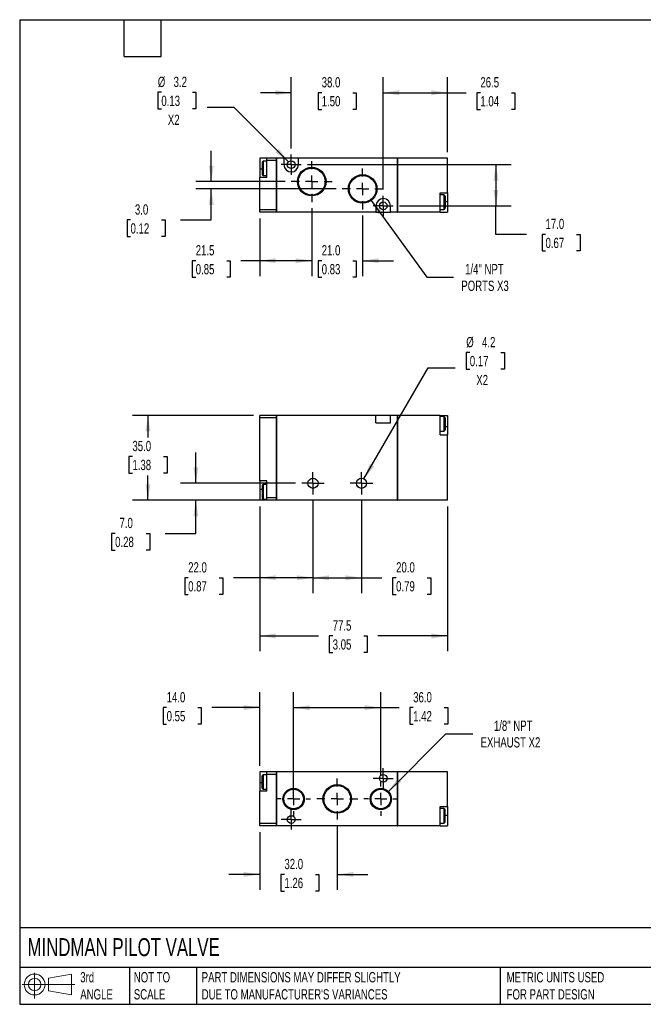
# Model space of a CAD drawing. Header units: millimetres. Extents: x 13 to 546, y 13 to 419.
# Tile 1 of 2: x 13 to 270, y 13 to 419. Entities that reach past the tile are written whole.
import ezdxf

# ---------------------------------------------------------------- set-up
doc = ezdxf.new("R2010")
doc.units = ezdxf.units.MM
doc.header["$LTSCALE"] = 2
doc.linetypes.add('SLD-Center', pattern=[19.05, 15.24, -1.27, 1.27, -1.27])
doc.linetypes.add('SLD-Solid', pattern=[0])
doc.layers.add('CENTER', color=40, linetype='SLD-Center')
doc.layers.add('SLD-DEFPOINTS', color=7, linetype='Continuous')
doc.layers.add('DIMENSIONS', color=140, linetype='SLD-Solid', lineweight=25)
doc.layers.add('TEXT', color=140, linetype='SLD-Solid', lineweight=25)
doc.styles.add('SLDTEXTSTYLE0', font='TXT', dxfattribs={"width": 0.7})
doc.dimstyles.new('SLDDIMSTYLE0', dxfattribs={"dimtxt": 4.316016, "dimasz": 6.604, "dimexe": 0, "dimexo": 0.0625, "dimgap": 1.079004, "dimtad": 0, "dimtih": 1, "dimtoh": 1, "dimdec": 1, "dimrnd": 1e-09, "dimzin": 4, "dimdsep": 46, "dimtxsty": 'SLDTEXTSTYLE0', "dimsah": 1, "dimcen": 0.09, "dimadec": 0, "dimazin": 1, "dimtfac": 1, "dimtdec": 1, "dimtmove": 0, "dimatfit": 0, "dimfxl": 0, "dimfrac": 2, "dimtolj": 1, "dimtzin": 12, "dimarcsym": 0})
doc.dimstyles.new('SLDDIMSTYLE1', dxfattribs={"dimtxt": 4.316016, "dimasz": 6.604, "dimexe": 0, "dimexo": 0.0625, "dimgap": 1.079004, "dimtad": 0, "dimtih": 1, "dimtoh": 1, "dimdec": 1, "dimrnd": 1e-09, "dimzin": 4, "dimdsep": 46, "dimtxsty": 'SLDTEXTSTYLE0', "dimsah": 1, "dimcen": 0.09, "dimadec": 0, "dimazin": 1, "dimtfac": 1, "dimtdec": 1, "dimtofl": 0, "dimtmove": 0, "dimatfit": 3, "dimfxl": 0, "dimfrac": 2, "dimtolj": 1, "dimtzin": 12, "dimarcsym": 0})
doc.dimstyles.new('SLDDIMSTYLE2', dxfattribs={"dimtxt": 4.316016, "dimasz": 6.604, "dimexe": 0, "dimexo": 0.0625, "dimgap": 1.079004, "dimtad": 0, "dimtih": 1, "dimtoh": 1, "dimdec": 1, "dimrnd": 1e-09, "dimzin": 12, "dimdsep": 46, "dimtxsty": 'SLDTEXTSTYLE0', "dimsah": 1, "dimcen": 0, "dimadec": 0, "dimazin": 3, "dimtfac": 1, "dimtdec": 1, "dimtofl": 0, "dimtmove": 0, "dimatfit": 3, "dimfxl": 0, "dimfrac": 2, "dimtolj": 1, "dimtzin": 12, "dimarcsym": 0})
doc.dimstyles.new('SLDDIMSTYLE3', dxfattribs={"dimtxt": 4.316016, "dimasz": 6.604, "dimexe": 0, "dimexo": 0.0625, "dimgap": 1.079004, "dimtad": 0, "dimtih": 1, "dimtoh": 1, "dimdec": 1, "dimrnd": 1e-09, "dimzin": 12, "dimdsep": 46, "dimtxsty": 'SLDTEXTSTYLE0', "dimsah": 1, "dimcen": 0.09, "dimadec": 0, "dimazin": 3, "dimtfac": 1, "dimtdec": 1, "dimtofl": 0, "dimtmove": 0, "dimatfit": 3, "dimfxl": 0, "dimfrac": 2, "dimtolj": 1, "dimtzin": 12, "dimarcsym": 0})
doc.dimstyles.new('SLDDIMSTYLE4', dxfattribs={"dimtxt": 4.316016, "dimasz": 6.604, "dimexe": 0, "dimexo": 0.0625, "dimgap": 1.079004, "dimtad": 0, "dimtih": 1, "dimtoh": 1, "dimdec": 1, "dimrnd": 1e-09, "dimzin": 12, "dimdsep": 46, "dimtxsty": 'SLDTEXTSTYLE0', "dimsah": 1, "dimcen": 0, "dimadec": 0, "dimazin": 3, "dimtfac": 1, "dimtdec": 1, "dimtofl": 0, "dimtmove": 0, "dimatfit": 3, "dimfxl": 0, "dimfrac": 2, "dimtolj": 1, "dimtzin": 12, "dimarcsym": 0})

# ---------------------------------------------------------------- blocks, each defined once
blk = doc.blocks.new('Block11')
at = {"color": 7, "linetype": 'SLD-Solid', "lineweight": 18}
for p, q in [((5.18, 10.62), (5.18, 0)), ((10.96, 8.33), (20.35, 10.06)), ((10.96, 3.19), (10.96, 8.33)), ((20.35, 10.06), (20.35, 1.46)), ((0, 5.76), (21.75, 5.76)), ((10.96, 3.19), (20.35, 1.46))]:
    blk.add_line(p, q, dxfattribs=at)
for radius in [4.3, 2.57]:
    blk.add_circle((5.18, 5.76), radius, dxfattribs=at)
blk = doc.blocks.new('Block12')
at = {"layer": 'SLD-DEFPOINTS'}
blk.add_blockref('Block11', (0, 0), dxfattribs=at)
blk = doc.blocks.new('_D')
at = {"layer": 'DIMENSIONS'}
for p, q in [((85.41, 227.75), (85.41, 240.45)), ((126.59, 227.75), (79.06, 227.75)), ((112.23, 220.75), (79.06, 220.75)), ((85.41, 207.07), (85.41, 220.75)), ((52.1, 207.07), (50.65, 207.07)), ((50.65, 207.07), (50.65, 200.21)), ((64.93, 207.07), (66.38, 207.07)), ((66.38, 207.07), (66.38, 200.21)), ((72.71, 207.07), (85.41, 207.07)), ((50.65, 200.21), (52.1, 200.21)), ((66.38, 200.21), (64.93, 200.21))]:
    blk.add_line(p, q, dxfattribs=at)
for points in [[(85.41, 227.75), (86.43, 234.35), (84.39, 234.35)], [(85.41, 220.75), (84.39, 214.15), (86.43, 214.15)]]:
    blk.add_solid(points, dxfattribs=at)
at = {"layer": 'DIMENSIONS', "char_height": 4.233, "attachment_point": 1, "style": 'SLDTEXTSTYLE0'}
for s, insert in [('7.0', (53.9, 213.5)), ('0.28', (52.1, 205.67))]:
    blk.add_mtext(s, dxfattribs=dict(at, insert=insert))
blk = doc.blocks.new('_D_1')
at = {"layer": 'DIMENSIONS'}
for p, q in [((109.23, 255.75), (59.3, 255.75)), ((65.65, 255.75), (65.65, 246.66)), ((59.24, 238.83), (57.79, 238.83)), ((57.79, 238.83), (57.79, 231.97)), ((72.06, 238.83), (73.51, 238.83)), ((73.51, 238.83), (73.51, 231.97)), ((57.79, 231.97), (59.24, 231.97)), ((73.51, 231.97), (72.06, 231.97)), ((65.65, 220.75), (65.65, 231.01)), ((112.23, 220.75), (59.3, 220.75))]:
    blk.add_line(p, q, dxfattribs=at)
for points in [[(65.65, 255.75), (64.63, 249.15), (66.67, 249.15)], [(65.65, 220.75), (66.67, 227.35), (64.63, 227.35)]]:
    blk.add_solid(points, dxfattribs=at)
at = {"layer": 'DIMENSIONS', "char_height": 4.233, "attachment_point": 1, "style": 'SLDTEXTSTYLE0'}
for s, insert in [('35.0', (59.24, 245.26)), ('1.38', (59.24, 237.43))]:
    blk.add_mtext(s, dxfattribs=dict(at, insert=insert))
blk = doc.blocks.new('_D_2')
at = {"layer": 'DIMENSIONS'}
for p, q in [((133.77, 220.57), (133.77, 182.4)), ((111.77, 218.21), (111.77, 182.4)), ((82.25, 188.75), (80.81, 188.75)), ((80.81, 188.75), (80.81, 181.89)), ((95.08, 188.75), (96.53, 188.75)), ((96.53, 188.75), (96.53, 181.89)), ((111.77, 188.75), (100.93, 188.75)), ((133.77, 188.75), (111.77, 188.75)), ((80.81, 181.89), (82.25, 181.89)), ((96.53, 181.89), (95.08, 181.89))]:
    blk.add_line(p, q, dxfattribs=at)
for points in [[(111.77, 188.75), (118.38, 187.73), (118.38, 189.77)], [(133.77, 188.75), (127.17, 189.77), (127.17, 187.73)]]:
    blk.add_solid(points, dxfattribs=at)
at = {"layer": 'DIMENSIONS', "char_height": 4.233, "attachment_point": 1, "style": 'SLDTEXTSTYLE0'}
for s, insert in [('22.0', (82.25, 195.17)), ('0.87', (82.25, 187.35))]:
    blk.add_mtext(s, dxfattribs=dict(at, insert=insert))
blk = doc.blocks.new('_D_3')
at = {"layer": 'DIMENSIONS'}
for p, q in [((133.77, 220.57), (133.77, 182.4)), ((153.77, 220.57), (153.77, 182.4)), ((133.77, 188.75), (153.77, 188.75)), ((153.77, 188.75), (162.23, 188.75)), ((168.08, 188.75), (166.63, 188.75)), ((166.63, 188.75), (166.63, 181.89)), ((180.91, 188.75), (182.36, 188.75)), ((182.36, 188.75), (182.36, 181.89)), ((166.63, 181.89), (168.08, 181.89)), ((182.36, 181.89), (180.91, 181.89))]:
    blk.add_line(p, q, dxfattribs=at)
for points in [[(133.77, 188.75), (140.38, 187.73), (140.38, 189.77)], [(153.77, 188.75), (147.17, 189.77), (147.17, 187.73)]]:
    blk.add_solid(points, dxfattribs=at)
at = {"layer": 'DIMENSIONS', "char_height": 4.233, "attachment_point": 1, "style": 'SLDTEXTSTYLE0'}
for s, insert in [('20.0', (168.08, 195.17)), ('0.79', (168.08, 187.35))]:
    blk.add_mtext(s, dxfattribs=dict(at, insert=insert))
blk = doc.blocks.new('_D_4')
at = {"layer": 'DIMENSIONS'}
for p, q in [((198.5, 281.72), (197.05, 281.72)), ((197.05, 281.72), (197.05, 274.86)), ((211.32, 281.72), (212.77, 281.72)), ((212.77, 281.72), (212.77, 274.86)), ((154.82, 229.57), (181.31, 275.45)), ((181.31, 275.45), (192.42, 275.45)), ((197.05, 274.86), (198.5, 274.86)), ((212.77, 274.86), (211.32, 274.86))]:
    blk.add_line(p, q, dxfattribs=at)
blk.add_solid([(154.82, 229.57), (159, 234.78), (157.24, 235.8)], dxfattribs=at)
at = {"layer": 'DIMENSIONS', "char_height": 4.233, "attachment_point": 1, "style": 'SLDTEXTSTYLE0'}
for s, insert in [('%%c', (197.03, 288.14)), ('4.2', (203.55, 288.14)), ('0.17', (198.5, 280.31)), ('X2', (201.18, 272.49))]:
    blk.add_mtext(s, dxfattribs=dict(at, insert=insert))
blk = doc.blocks.new('_D_5')
at = {"layer": 'DIMENSIONS'}
for p, q in [((111.77, 218.21), (111.77, 158.4)), ((189.27, 218.21), (189.27, 158.4)), ((111.77, 164.75), (136.05, 164.75)), ((141.9, 164.75), (140.45, 164.75)), ((140.45, 164.75), (140.45, 157.89)), ((154.73, 164.75), (156.18, 164.75)), ((156.18, 164.75), (156.18, 157.89)), ((189.27, 164.75), (160.58, 164.75)), ((140.45, 157.89), (141.9, 157.89)), ((156.18, 157.89), (154.73, 157.89))]:
    blk.add_line(p, q, dxfattribs=at)
for points in [[(111.77, 164.75), (118.38, 163.73), (118.38, 165.77)], [(189.27, 164.75), (182.67, 165.77), (182.67, 163.73)]]:
    blk.add_solid(points, dxfattribs=at)
at = {"layer": 'DIMENSIONS', "char_height": 4.233, "attachment_point": 1, "style": 'SLDTEXTSTYLE0'}
for s, insert in [('77.5', (141.9, 171.17)), ('3.05', (141.9, 163.35))]:
    blk.add_mtext(s, dxfattribs=dict(at, insert=insert))
blk = doc.blocks.new('SW_CENTERMARKSYMBOL_0')
at = {"layer": 'CENTER', "color": 0}
for p, q in [((0, 2.54), (0, 4.64)), ((-2.54, 0), (-4.64, 0)), ((0, 0), (-2.54, 0)), ((0, 0), (0, 2.54)), ((0, 0), (0, -2.54)), ((0, 0), (2.54, 0)), ((2.54, 0), (4.64, 0)), ((0, -2.54), (0, -4.64))]:
    blk.add_line(p, q, dxfattribs=at)
blk = doc.blocks.new('SW_CENTERMARKSYMBOL_1')
at = {"layer": 'CENTER', "color": 0}
for p, q in [((0, 2.54), (0, 4.64)), ((-2.54, 0), (-4.64, 0)), ((0, 0), (-2.54, 0)), ((0, 0), (0, 2.54)), ((0, 0), (0, -2.54)), ((0, 0), (2.54, 0)), ((2.54, 0), (4.64, 0)), ((0, -2.54), (0, -4.64))]:
    blk.add_line(p, q, dxfattribs=at)
blk = doc.blocks.new('_D_9')
at = {"layer": 'DIMENSIONS'}
for p, q in [((157.74, 344.48), (180.71, 312.79)), ((180.71, 312.79), (191.82, 312.79))]:
    blk.add_line(p, q, dxfattribs=at)
blk.add_solid([(157.74, 344.48), (160.79, 338.54), (162.44, 339.73)], dxfattribs=at)
at = {"layer": 'DIMENSIONS', "char_height": 4.233, "attachment_point": 1, "style": 'SLDTEXTSTYLE0'}
for s, insert in [('1/4" NPT', (196.56, 318.25)), ('PORTS X3', (195, 311.39))]:
    blk.add_mtext(s, dxfattribs=dict(at, insert=insert))
blk = doc.blocks.new('_D_10')
at = {"layer": 'DIMENSIONS'}
for p, q in [((91.77, 352.27), (91.77, 364.97)), ((122.28, 352.27), (85.42, 352.27)), ((143.28, 349.27), (85.42, 349.27)), ((91.77, 336.47), (91.77, 349.27)), ((58.46, 336.47), (57.01, 336.47)), ((57.01, 336.47), (57.01, 329.61)), ((71.29, 336.47), (72.74, 336.47)), ((72.74, 336.47), (72.74, 329.61)), ((79.07, 336.47), (91.77, 336.47)), ((57.01, 329.61), (58.46, 329.61)), ((72.74, 329.61), (71.29, 329.61))]:
    blk.add_line(p, q, dxfattribs=at)
for points in [[(91.77, 352.27), (92.79, 358.87), (90.76, 358.87)], [(91.77, 349.27), (90.76, 342.67), (92.79, 342.67)]]:
    blk.add_solid(points, dxfattribs=at)
at = {"layer": 'DIMENSIONS', "char_height": 4.233, "attachment_point": 1, "style": 'SLDTEXTSTYLE0'}
for s, insert in [('3.0', (60.26, 342.89)), ('0.12', (58.46, 335.07))]:
    blk.add_mtext(s, dxfattribs=dict(at, insert=insert))
blk = doc.blocks.new('_D_11')
at = {"layer": 'DIMENSIONS'}
for p, q in [((131.45, 359.27), (215.62, 359.27)), ((209.27, 359.27), (209.27, 342.27)), ((169.45, 342.27), (215.62, 342.27)), ((209.27, 330.5), (209.27, 342.27)), ((221.97, 330.5), (209.27, 330.5)), ((229.76, 330.5), (228.31, 330.5)), ((228.31, 330.5), (228.31, 323.64)), ((242.58, 330.5), (244.03, 330.5)), ((244.03, 330.5), (244.03, 323.64)), ((228.31, 323.64), (229.76, 323.64)), ((244.03, 323.64), (242.58, 323.64))]:
    blk.add_line(p, q, dxfattribs=at)
for points in [[(209.27, 359.27), (208.26, 352.67), (210.29, 352.67)], [(209.27, 342.27), (210.29, 348.87), (208.26, 348.87)]]:
    blk.add_solid(points, dxfattribs=at)
at = {"layer": 'DIMENSIONS', "char_height": 4.233, "attachment_point": 1, "style": 'SLDTEXTSTYLE0'}
for s, insert in [('17.0', (229.76, 336.92)), ('0.67', (229.76, 329.09))]:
    blk.add_mtext(s, dxfattribs=dict(at, insert=insert))
blk = doc.blocks.new('_D_12')
at = {"layer": 'DIMENSIONS'}
for p, q in [((124.77, 365.95), (124.77, 395.31)), ((162.77, 348.95), (162.77, 395.31)), ((124.77, 388.96), (112.07, 388.96)), ((137.36, 388.96), (135.91, 388.96)), ((135.91, 388.96), (135.91, 382.1)), ((150.18, 388.96), (151.63, 388.96)), ((151.63, 388.96), (151.63, 382.1)), ((162.77, 388.96), (175.47, 388.96)), ((135.91, 382.1), (137.36, 382.1)), ((151.63, 382.1), (150.18, 382.1))]:
    blk.add_line(p, q, dxfattribs=at)
for points in [[(124.77, 388.96), (118.17, 389.98), (118.17, 387.94)], [(162.77, 388.96), (169.38, 387.94), (169.38, 389.98)]]:
    blk.add_solid(points, dxfattribs=at)
at = {"layer": 'DIMENSIONS', "char_height": 4.233, "attachment_point": 1, "style": 'SLDTEXTSTYLE0'}
for s, insert in [('38.0', (137.36, 395.38)), ('1.50', (137.36, 387.56))]:
    blk.add_mtext(s, dxfattribs=dict(at, insert=insert))
blk = doc.blocks.new('_D_13')
at = {"layer": 'DIMENSIONS'}
for p, q in [((162.77, 348.95), (162.77, 395.31)), ((189.27, 364.46), (189.27, 395.31)), ((162.77, 388.96), (189.27, 388.96)), ((189.27, 388.96), (197.01, 388.96)), ((202.86, 388.96), (201.41, 388.96)), ((201.41, 388.96), (201.41, 382.1)), ((215.68, 388.96), (217.13, 388.96)), ((217.13, 388.96), (217.13, 382.1)), ((201.41, 382.1), (202.86, 382.1)), ((217.13, 382.1), (215.68, 382.1))]:
    blk.add_line(p, q, dxfattribs=at)
for points in [[(162.77, 388.96), (169.38, 387.94), (169.38, 389.98)], [(189.27, 388.96), (182.67, 389.98), (182.67, 387.94)]]:
    blk.add_solid(points, dxfattribs=at)
at = {"layer": 'DIMENSIONS', "char_height": 4.233, "attachment_point": 1, "style": 'SLDTEXTSTYLE0'}
for s, insert in [('26.5', (202.86, 395.38)), ('1.04', (202.86, 387.56))]:
    blk.add_mtext(s, dxfattribs=dict(at, insert=insert))
blk = doc.blocks.new('_D_14')
at = {"layer": 'DIMENSIONS'}
for p, q in [((133.27, 341.28), (133.27, 313.27)), ((111.77, 337.08), (111.77, 313.27)), ((85.36, 319.62), (83.91, 319.62)), ((83.91, 319.62), (83.91, 312.76)), ((98.18, 319.62), (99.63, 319.62)), ((99.63, 319.62), (99.63, 312.76)), ((111.77, 319.62), (104.03, 319.62)), ((133.27, 319.62), (111.77, 319.62)), ((83.91, 312.76), (85.36, 312.76)), ((99.63, 312.76), (98.18, 312.76))]:
    blk.add_line(p, q, dxfattribs=at)
for points in [[(111.77, 319.62), (118.38, 318.6), (118.38, 320.64)], [(133.27, 319.62), (126.67, 320.64), (126.67, 318.6)]]:
    blk.add_solid(points, dxfattribs=at)
at = {"layer": 'DIMENSIONS', "char_height": 4.233, "attachment_point": 1, "style": 'SLDTEXTSTYLE0'}
for s, insert in [('21.5', (85.36, 326.04)), ('0.85', (85.36, 318.22))]:
    blk.add_mtext(s, dxfattribs=dict(at, insert=insert))
blk = doc.blocks.new('_D_15')
at = {"layer": 'DIMENSIONS'}
for p, q in [((133.27, 341.28), (133.27, 313.27)), ((154.27, 338.28), (154.27, 313.27)), ((133.27, 319.62), (120.57, 319.62)), ((137.36, 319.62), (135.91, 319.62)), ((135.91, 319.62), (135.91, 312.76)), ((150.18, 319.62), (151.63, 319.62)), ((151.63, 319.62), (151.63, 312.76)), ((154.27, 319.62), (166.97, 319.62)), ((135.91, 312.76), (137.36, 312.76)), ((151.63, 312.76), (150.18, 312.76))]:
    blk.add_line(p, q, dxfattribs=at)
for points in [[(133.27, 319.62), (126.67, 320.64), (126.67, 318.6)], [(154.27, 319.62), (160.88, 318.6), (160.88, 320.64)]]:
    blk.add_solid(points, dxfattribs=at)
at = {"layer": 'DIMENSIONS', "char_height": 4.233, "attachment_point": 1, "style": 'SLDTEXTSTYLE0'}
for s, insert in [('21.0', (137.36, 326.04)), ('0.83', (137.36, 318.22))]:
    blk.add_mtext(s, dxfattribs=dict(at, insert=insert))
blk = doc.blocks.new('_D_16')
at = {"layer": 'DIMENSIONS'}
for p, q in [((71.18, 389.12), (69.73, 389.12)), ((69.73, 389.12), (69.73, 382.26)), ((84, 389.12), (85.45, 389.12)), ((85.45, 389.12), (85.45, 382.26)), ((69.73, 382.26), (71.18, 382.26)), ((85.45, 382.26), (84, 382.26)), ((101.19, 382.85), (90.08, 382.85)), ((123.64, 360.4), (101.19, 382.85))]:
    blk.add_line(p, q, dxfattribs=at)
blk.add_solid([(123.64, 360.4), (119.69, 365.79), (118.25, 364.35)], dxfattribs=at)
at = {"layer": 'DIMENSIONS', "char_height": 4.233, "attachment_point": 1, "style": 'SLDTEXTSTYLE0'}
for s, insert in [('%%c', (69.71, 395.54)), ('3.2', (76.23, 395.54)), ('0.13', (71.18, 387.72)), ('X2', (73.86, 379.89))]:
    blk.add_mtext(s, dxfattribs=dict(at, insert=insert))
blk = doc.blocks.new('SW_CENTERMARKSYMBOL_5')
at = {"layer": 'CENTER', "color": 0}
for p, q in [((0, 5.08), (0, 8.45)), ((-5.08, 0), (-8.45, 0)), ((0, 0), (-2.54, 0)), ((0, 0), (0, 2.54)), ((0, 0), (0, -2.54)), ((0, 0), (2.54, 0)), ((5.08, 0), (8.45, 0)), ((0, -5.08), (0, -8.45))]:
    blk.add_line(p, q, dxfattribs=at)
blk = doc.blocks.new('SW_CENTERMARKSYMBOL_6')
at = {"layer": 'CENTER', "color": 0}
for p, q in [((0, 5.08), (0, 8.45)), ((-5.08, 0), (-8.45, 0)), ((0, 0), (-2.54, 0)), ((0, 0), (0, 2.54)), ((0, 0), (0, -2.54)), ((0, 0), (2.54, 0)), ((5.08, 0), (8.45, 0)), ((0, -5.08), (0, -8.45))]:
    blk.add_line(p, q, dxfattribs=at)
blk = doc.blocks.new('SW_CENTERMARKSYMBOL_7')
at = {"layer": 'CENTER', "color": 0}
for p, q in [((0, 2.54), (0, 4.14)), ((-2.54, 0), (-4.14, 0)), ((0, 0), (-2.54, 0)), ((0, 0), (0, 2.54)), ((0, 0), (0, -2.54)), ((0, 0), (2.54, 0)), ((2.54, 0), (4.14, 0)), ((0, -2.54), (0, -4.14))]:
    blk.add_line(p, q, dxfattribs=at)
blk = doc.blocks.new('SW_CENTERMARKSYMBOL_8')
at = {"layer": 'CENTER', "color": 0}
for p, q in [((0, 2.54), (0, 4.14)), ((-2.54, 0), (-4.14, 0)), ((0, 0), (-2.54, 0)), ((0, 0), (0, 2.54)), ((0, 0), (0, -2.54)), ((0, 0), (2.54, 0)), ((2.54, 0), (4.14, 0)), ((0, -2.54), (0, -4.14))]:
    blk.add_line(p, q, dxfattribs=at)
blk = doc.blocks.new('_D_17')
at = {"layer": 'DIMENSIONS'}
for p, q in [((164.89, 100.57), (188.66, 124.34)), ((188.66, 124.34), (199.77, 124.34))]:
    blk.add_line(p, q, dxfattribs=at)
blk.add_solid([(164.89, 100.57), (170.28, 104.53), (168.84, 105.96)], dxfattribs=at)
at = {"layer": 'DIMENSIONS', "char_height": 4.233, "attachment_point": 1, "style": 'SLDTEXTSTYLE0'}
for s, insert in [('1/8" NPT', (208.45, 129.8)), ('EXHAUST X2', (202.95, 122.94))]:
    blk.add_mtext(s, dxfattribs=dict(at, insert=insert))
blk = doc.blocks.new('_D_18')
at = {"layer": 'DIMENSIONS'}
for p, q in [((111.77, 111.15), (111.77, 141.5)), ((125.77, 100), (125.77, 141.5)), ((73.36, 135.15), (71.91, 135.15)), ((71.91, 135.15), (71.91, 128.29)), ((86.18, 135.15), (87.63, 135.15)), ((87.63, 135.15), (87.63, 128.29)), ((111.77, 135.15), (92.03, 135.15)), ((125.77, 135.15), (138.47, 135.15)), ((71.91, 128.29), (73.36, 128.29)), ((87.63, 128.29), (86.18, 128.29))]:
    blk.add_line(p, q, dxfattribs=at)
for points in [[(111.77, 135.15), (105.17, 136.16), (105.17, 134.13)], [(125.77, 135.15), (132.38, 134.13), (132.38, 136.16)]]:
    blk.add_solid(points, dxfattribs=at)
at = {"layer": 'DIMENSIONS', "char_height": 4.233, "attachment_point": 1, "style": 'SLDTEXTSTYLE0'}
for s, insert in [('14.0', (73.36, 141.57)), ('0.55', (73.36, 133.75))]:
    blk.add_mtext(s, dxfattribs=dict(at, insert=insert))
blk = doc.blocks.new('_D_19')
at = {"layer": 'DIMENSIONS'}
for p, q in [((125.77, 106.95), (125.77, 141.5)), ((161.77, 106.95), (161.77, 141.5)), ((125.77, 135.15), (161.77, 135.15)), ((161.77, 135.15), (169.28, 135.15)), ((175.13, 135.15), (173.68, 135.15)), ((173.68, 135.15), (173.68, 128.29)), ((187.96, 135.15), (189.41, 135.15)), ((189.41, 135.15), (189.41, 128.29)), ((173.68, 128.29), (175.13, 128.29)), ((189.41, 128.29), (187.96, 128.29))]:
    blk.add_line(p, q, dxfattribs=at)
for points in [[(125.77, 135.15), (132.38, 134.13), (132.38, 136.16)], [(161.77, 135.15), (155.17, 136.16), (155.17, 134.13)]]:
    blk.add_solid(points, dxfattribs=at)
at = {"layer": 'DIMENSIONS', "char_height": 4.233, "attachment_point": 1, "style": 'SLDTEXTSTYLE0'}
for s, insert in [('36.0', (175.13, 141.57)), ('1.42', (175.13, 133.75))]:
    blk.add_mtext(s, dxfattribs=dict(at, insert=insert))
blk = doc.blocks.new('_D_20')
at = {"layer": 'DIMENSIONS'}
for p, q in [((143.77, 86.47), (143.77, 59.96)), ((111.77, 83.77), (111.77, 59.96)), ((111.77, 66.31), (99.07, 66.31)), ((121.98, 66.31), (120.53, 66.31)), ((120.53, 66.31), (120.53, 59.45)), ((134.8, 66.31), (136.25, 66.31)), ((136.25, 66.31), (136.25, 59.45)), ((143.77, 66.31), (156.47, 66.31)), ((120.53, 59.45), (121.98, 59.45)), ((136.25, 59.45), (134.8, 59.45))]:
    blk.add_line(p, q, dxfattribs=at)
for points in [[(111.77, 66.31), (105.17, 67.32), (105.17, 65.29)], [(143.77, 66.31), (150.38, 65.29), (150.38, 67.32)]]:
    blk.add_solid(points, dxfattribs=at)
at = {"layer": 'DIMENSIONS', "char_height": 4.233, "attachment_point": 1, "style": 'SLDTEXTSTYLE0'}
for s, insert in [('32.0', (121.98, 72.73)), ('1.26', (121.98, 64.9))]:
    blk.add_mtext(s, dxfattribs=dict(at, insert=insert))
blk = doc.blocks.new('SW_CENTERMARKSYMBOL_9')
at = {"layer": 'CENTER', "color": 0}
for p, q in [((0, 5.08), (0, 6.95)), ((-5.08, 0), (-6.95, 0)), ((0, 0), (-2.54, 0)), ((0, 0), (0, 2.54)), ((0, 0), (0, -2.54)), ((0, 0), (2.54, 0)), ((5.08, 0), (6.95, 0)), ((0, -5.08), (0, -6.95))]:
    blk.add_line(p, q, dxfattribs=at)
blk = doc.blocks.new('SW_CENTERMARKSYMBOL_10')
at = {"layer": 'CENTER', "color": 0}
for p, q in [((0, 5.08), (0, 8.45)), ((-5.08, 0), (-8.45, 0)), ((0, 0), (-2.54, 0)), ((0, 0), (0, 2.54)), ((0, 0), (0, -2.54)), ((0, 0), (2.54, 0)), ((5.08, 0), (8.45, 0)), ((0, -5.08), (0, -8.45))]:
    blk.add_line(p, q, dxfattribs=at)
blk = doc.blocks.new('SW_CENTERMARKSYMBOL_11')
at = {"layer": 'CENTER', "color": 0}
for p, q in [((0, 5.08), (0, 6.95)), ((-5.08, 0), (-6.95, 0)), ((0, 0), (-2.54, 0)), ((0, 0), (0, 2.54)), ((0, 0), (0, -2.54)), ((0, 0), (2.54, 0)), ((5.08, 0), (6.95, 0)), ((0, -5.08), (0, -6.95))]:
    blk.add_line(p, q, dxfattribs=at)
blk = doc.blocks.new('SW_CENTERMARKSYMBOL_12')
at = {"layer": 'CENTER', "color": 0}
for p, q in [((0, 2.54), (0, 4.14)), ((-2.54, 0), (-4.14, 0)), ((0, 0), (-2.54, 0)), ((0, 0), (0, 2.54)), ((0, 0), (0, -2.54)), ((0, 0), (2.54, 0)), ((2.54, 0), (4.14, 0)), ((0, -2.54), (0, -4.14))]:
    blk.add_line(p, q, dxfattribs=at)
blk = doc.blocks.new('SW_CENTERMARKSYMBOL_13')
at = {"layer": 'CENTER', "color": 0}
for p, q in [((0, 2.54), (0, 4.14)), ((-2.54, 0), (-4.14, 0)), ((0, 0), (-2.54, 0)), ((0, 0), (0, 2.54)), ((0, 0), (0, -2.54)), ((0, 0), (2.54, 0)), ((2.54, 0), (4.14, 0)), ((0, -2.54), (0, -4.14))]:
    blk.add_line(p, q, dxfattribs=at)

msp = doc.modelspace()

# ---------------------------------------------------------------- linework, layer by layer
for p, q in [((114.77, 361.92), (111.77, 361.92)), ((111.77, 361.92), (111.77, 357.42)), ((114.77, 360.92), (114.77, 361.92)), ((118.77, 361.92), (114.77, 361.92)), ((118.77, 361.87), (118.77, 361.92)), ((118.77, 361.23), (118.77, 361.87)), ((118.87, 361.87), (118.77, 361.87)), ((118.87, 339.62), (118.87, 361.92)), ((121.77, 361.92), (118.87, 361.92)), ((121.77, 361.92), (121.77, 359.27)), ((127.77, 361.92), (121.77, 361.92)), ((127.77, 359.27), (127.77, 361.92)), ((168.72, 361.92), (127.77, 361.92)), ((168.72, 339.62), (168.72, 361.92)), ((168.72, 361.87), (168.82, 361.87)), ((168.82, 339.62), (168.82, 361.92)), ((189.27, 361.92), (168.82, 361.92)), ((189.27, 347.62), (189.27, 361.92)), ((112.77, 360.27), (112.77, 355.27)), ((114.77, 360.77), (113.27, 360.77)), ((113.27, 360.77), (113.27, 354.77)), ((118.77, 360.92), (114.77, 360.92)), ((114.77, 353.92), (114.77, 360.92)), ((118.77, 360.92), (118.77, 361.23)), ((118.77, 340.62), (118.77, 360.92)), ((111.77, 357.42), (111.77, 353.92)), ((112.77, 357.42), (111.77, 357.42)), ((114.77, 353.92), (111.77, 353.92)), ((111.77, 340.62), (111.77, 353.92)), ((113.27, 354.77), (114.77, 354.77)), ((186.27, 347.62), (189.27, 347.62)), ((186.27, 339.62), (186.27, 347.62)), ((187.77, 346.77), (186.27, 346.77)), ((187.77, 346.77), (187.77, 340.77)), ((188.27, 346.27), (188.27, 341.27)), ((189.27, 347.62), (189.27, 344.12)), ((159.77, 342.27), (159.77, 339.62)), ((165.77, 339.62), (165.77, 342.27)), ((188.27, 344.12), (189.27, 344.12)), ((189.27, 344.12), (189.27, 339.62)), ((118.77, 340.62), (111.77, 340.62)), ((111.77, 339.62), (111.77, 340.62)), ((118.77, 339.62), (111.77, 339.62)), ((118.77, 340.31), (118.77, 340.62)), ((118.77, 339.67), (118.77, 340.31)), ((118.77, 339.62), (118.77, 339.67)), ((118.87, 339.67), (118.77, 339.67)), ((159.77, 339.62), (118.87, 339.62)), ((159.77, 339.62), (165.77, 339.62)), ((168.72, 339.62), (165.77, 339.62)), ((168.72, 339.67), (168.82, 339.67)), ((186.27, 339.62), (168.82, 339.62)), ((186.27, 340.77), (187.77, 340.77)), ((186.27, 339.62), (189.27, 339.62)), ((118.77, 255.75), (111.77, 255.75)), ((111.77, 254.75), (111.77, 255.75)), ((111.77, 228.75), (111.77, 254.75)), ((118.77, 254.75), (111.77, 254.75)), ((118.77, 255.7), (118.77, 255.75)), ((118.77, 255.06), (118.77, 255.7)), ((118.87, 255.7), (118.77, 255.7)), ((118.77, 254.75), (118.77, 255.06)), ((118.77, 221.75), (118.77, 254.75)), ((118.87, 220.75), (118.87, 255.75)), ((159.77, 255.75), (118.87, 255.75)), ((159.77, 252.75), (159.77, 255.75)), ((165.77, 255.75), (159.77, 255.75)), ((159.77, 252.75), (165.77, 252.75)), ((165.77, 252.75), (165.77, 255.75)), ((168.72, 255.75), (165.77, 255.75)), ((168.72, 220.75), (168.72, 255.75)), ((168.72, 255.7), (168.82, 255.7)), ((168.82, 220.75), (168.82, 255.75)), ((186.27, 255.75), (168.82, 255.75)), ((186.27, 247.75), (186.27, 255.75)), ((186.27, 255.75), (189.27, 255.75)), ((187.77, 255.25), (186.27, 255.25)), ((187.77, 255.25), (187.77, 249.25)), ((188.27, 254.75), (188.27, 249.75)), ((189.27, 255.75), (189.27, 251.25)), ((186.27, 249.25), (187.77, 249.25)), ((188.27, 251.25), (189.27, 251.25)), ((189.27, 251.25), (189.27, 247.75)), ((186.27, 247.75), (189.27, 247.75)), ((189.27, 220.75), (189.27, 247.75)), ((114.77, 228.75), (111.77, 228.75)), ((111.77, 228.75), (111.77, 225.25)), ((114.77, 221.75), (114.77, 228.75)), ((111.77, 225.25), (111.77, 220.75)), ((112.77, 225.25), (111.77, 225.25)), ((112.77, 226.75), (112.77, 221.75)), ((114.77, 227.25), (113.27, 227.25)), ((113.27, 227.25), (113.27, 221.25)), ((114.77, 220.75), (111.77, 220.75)), ((113.27, 221.25), (114.77, 221.25)), ((118.77, 221.75), (114.77, 221.75)), ((114.77, 220.75), (114.77, 221.75)), ((118.77, 220.75), (114.77, 220.75)), ((118.77, 221.44), (118.77, 221.75)), ((118.77, 220.8), (118.77, 221.44)), ((118.77, 220.75), (118.77, 220.8)), ((118.87, 220.8), (118.77, 220.8)), ((168.72, 220.75), (118.87, 220.75)), ((168.72, 220.8), (168.82, 220.8)), ((189.27, 220.75), (168.82, 220.75)), ((114.77, 108.61), (111.77, 108.61)), ((111.77, 108.61), (111.77, 104.11)), ((112.77, 101.96), (112.77, 106.96)), ((114.77, 107.46), (113.27, 107.46)), ((113.27, 107.46), (113.27, 101.46)), ((118.77, 108.61), (114.77, 108.61)), ((114.77, 107.61), (114.77, 108.61)), ((114.77, 100.61), (114.77, 107.61)), ((118.77, 107.61), (114.77, 107.61)), ((118.77, 108.56), (118.77, 108.61)), ((118.77, 107.92), (118.77, 108.56)), ((118.87, 108.56), (118.77, 108.56)), ((118.77, 107.61), (118.77, 107.92)), ((118.77, 87.31), (118.77, 107.61)), ((168.72, 108.61), (118.87, 108.61)), ((118.87, 86.31), (118.87, 108.61)), ((168.72, 86.31), (168.72, 108.61)), ((168.72, 108.56), (168.82, 108.56)), ((168.82, 86.31), (168.82, 108.61)), ((189.27, 108.61), (168.82, 108.61)), ((189.27, 94.31), (189.27, 108.61)), ((111.77, 104.11), (111.77, 100.61)), ((112.77, 104.11), (111.77, 104.11)), ((114.77, 100.61), (111.77, 100.61)), ((111.77, 87.31), (111.77, 100.61)), ((113.27, 101.46), (114.77, 101.46)), ((186.27, 94.31), (189.27, 94.31)), ((186.27, 86.31), (186.27, 94.31)), ((189.27, 94.31), (189.27, 90.81)), ((187.77, 93.46), (186.27, 93.46)), ((187.77, 93.46), (187.77, 87.46)), ((188.27, 87.96), (188.27, 92.96)), ((188.27, 90.81), (189.27, 90.81)), ((189.27, 90.81), (189.27, 86.31)), ((118.77, 87.31), (111.77, 87.31)), ((111.77, 86.31), (111.77, 87.31)), ((118.77, 86.31), (111.77, 86.31)), ((118.77, 87), (118.77, 87.31)), ((118.77, 86.36), (118.77, 87)), ((118.77, 86.31), (118.77, 86.36)), ((118.87, 86.36), (118.77, 86.36)), ((168.72, 86.31), (118.87, 86.31)), ((168.72, 86.36), (168.82, 86.36)), ((186.27, 86.31), (168.82, 86.31)), ((186.27, 87.46), (187.77, 87.46)), ((186.27, 86.31), (189.27, 86.31))]:
    msp.add_line(p, q)
for centre, radius in [((124.77, 359.27), 1.6), ((133.27, 352.27), 5.91), ((133.27, 352.27), 5.54), ((154.27, 349.27), 5.91), ((154.27, 349.27), 5.54), ((162.77, 342.27), 1.6), ((133.77, 227.75), 2.1), ((153.77, 227.75), 2.1), ((162.77, 105.96), 1.6), ((125.77, 97.46), 4.41), ((143.77, 97.46), 5.91), ((143.77, 97.46), 5.54), ((161.77, 97.46), 4.41), ((125.77, 97.46), 4.03), ((161.77, 97.46), 4.03), ((124.77, 88.96), 1.6)]:
    msp.add_circle(centre, radius)
for centre, radius, start, end in [((113.27, 360.27), 0.5, 90, 180), ((124.77, 359.27), 3, 180, 0), ((113.27, 355.27), 0.5, 180, 270), ((187.77, 346.27), 0.5, 0, 90), ((162.77, 342.27), 3, 0, 180), ((187.77, 341.27), 0.5, 270, 0), ((187.77, 254.75), 0.5, 0, 90), ((187.77, 249.75), 0.5, 270, 0), ((113.27, 226.75), 0.5, 90, 180), ((113.27, 221.75), 0.5, 180, 270), ((113.27, 106.96), 0.5, 90, 180), ((113.27, 101.96), 0.5, 180, 270), ((187.77, 92.96), 0.5, 0, 90), ((187.77, 87.96), 0.5, 270, 0)]:
    msp.add_arc(centre, radius, start, end)
at = {"layer": 'TEXT'}
for p, q in [((12.7, 419.1), (546.1, 419.1)), ((12.7, 419.1), (12.7, 12.7)), ((55.88, 403.86), (55.88, 419.1)), ((71.12, 403.86), (71.12, 419.1)), ((55.88, 403.86), (71.12, 403.86)), ((546.1, 44.25), (12.7, 44.25)), ((546.1, 27.94), (12.7, 27.94)), ((58.09, 27.94), (58.09, 12.7)), ((85.67, 27.94), (85.67, 12.7)), ((210.97, 27.94), (210.97, 12.7)), ((12.7, 12.7), (546.1, 12.7))]:
    msp.add_line(p, q, dxfattribs=at)

# ---------------------------------------------------------------- block references
at = {"layer": 'CENTER'}
for name, p in [('SW_CENTERMARKSYMBOL_8', (124.77, 359.27)), ('SW_CENTERMARKSYMBOL_5', (133.27, 352.27)), ('SW_CENTERMARKSYMBOL_6', (154.27, 349.27)), ('SW_CENTERMARKSYMBOL_7', (162.77, 342.27)), ('SW_CENTERMARKSYMBOL_1', (133.77, 227.75)), ('SW_CENTERMARKSYMBOL_0', (153.77, 227.75)), ('SW_CENTERMARKSYMBOL_12', (162.77, 105.96)), ('SW_CENTERMARKSYMBOL_10', (143.77, 97.46)), ('SW_CENTERMARKSYMBOL_11', (125.77, 97.46)), ('SW_CENTERMARKSYMBOL_9', (161.77, 97.46)), ('SW_CENTERMARKSYMBOL_13', (124.77, 88.96))]:
    msp.add_blockref(name, p, dxfattribs=at)
at = {"layer": 'SLD-DEFPOINTS'}
msp.add_blockref('Block12', (13.68, 15.11), dxfattribs=at)

# ---------------------------------------------------------------- texts
at = {"layer": 'TEXT', "attachment_point": 1, "style": 'SLDTEXTSTYLE0'}
for s, insert, char_height in [('MINDMAN PILOT VALVE', (15.93, 40), 7.4083), ('3rd^JANGLE', (37.7, 25.99), 4.233), ('NOT TO^JSCALE', (59.81, 25.99), 4.2333), ("PART DIMENSIONS MAY DIFFER SLIGHTLY ^JDUE TO MANUFACTURER'S VARIANCES", (87.83, 25.99), 4.2333), ('METRIC UNITS USED ^JFOR PART DESIGN', (213.71, 25.99), 4.2333)]:
    msp.add_mtext(s, dxfattribs=dict(at, insert=insert, char_height=char_height))

# ---------------------------------------------------------------- dimensions: what is measured, and where the dimension line sits
at = {"layer": 'DIMENSIONS'}
for p1, p2, picture, middle in [((125.9, 358.14), (123.64, 360.4), '_D_16', (77.59, 385.08)), ((152.72, 225.93), (154.82, 229.57), '_D_4', (204.91, 277.68))]:
    dim = msp.add_diameter_dim_2p(p1=p1, p2=p2, text='<>\\PX2', dimstyle='SLDDIMSTYLE2', dxfattribs=at)
    dim.commit()
    dim.dimension.update_dxf_attribs({"geometry": picture, "text_midpoint": middle, "dimtype": 163})
for base, p1, p2, dimstyle, picture, middle in [((124.77, 388.96), (162.77, 346.41), (124.77, 363.41), 'SLDDIMSTYLE0', '_D_12', (143.77, 388.96)), ((189.27, 388.96), (162.77, 346.41), (189.27, 361.92), 'SLDDIMSTYLE3', '_D_13', (209.27, 388.96)), ((133.27, 319.62), (111.77, 339.62), (133.27, 343.82), 'SLDDIMSTYLE3', '_D_14', (91.77, 319.62)), ((154.27, 319.62), (133.27, 343.82), (154.27, 340.82), 'SLDDIMSTYLE0', '_D_15', (143.77, 319.62)), ((133.77, 188.75), (111.77, 220.75), (133.77, 223.11), 'SLDDIMSTYLE1', '_D_2', (88.67, 188.75)), ((189.27, 164.75), (111.77, 220.75), (189.27, 220.75), 'SLDDIMSTYLE3', '_D_5', (148.32, 164.75)), ((153.77, 188.75), (133.77, 223.11), (153.77, 223.11), 'SLDDIMSTYLE1', '_D_3', (174.49, 188.75)), ((161.77, 135.15), (125.77, 104.41), (161.77, 104.41), 'SLDDIMSTYLE1', '_D_19', (181.54, 135.15))]:
    dim = msp.add_linear_dim(base=base, p1=p1, p2=p2, dimstyle=dimstyle, dxfattribs=at)
    dim.commit()
    dim.dimension.update_dxf_attribs({"geometry": picture, "text_midpoint": middle, "dimtype": 160})
for base, p1, p2, angle, dimstyle, picture, middle in [((91.77, 349.27), (124.82, 352.27), (145.82, 349.27), 90, 'SLDDIMSTYLE0', '_D_10', (91.77, 336.47)), ((209.27, 342.27), (128.91, 359.27), (166.91, 342.27), 90, 'SLDDIMSTYLE1', '_D_11', (209.27, 330.5)), ((65.65, 255.75), (114.77, 220.75), (111.77, 255.75), 90, 'SLDDIMSTYLE1', '_D_1', (65.65, 238.83)), ((85.41, 220.75), (129.13, 227.75), (114.77, 220.75), 90, 'SLDDIMSTYLE0', '_D', (85.41, 207.07)), ((125.77, 135.15), (111.77, 108.61), (125.77, 97.46), 0, 'SLDDIMSTYLE0', '_D_18', (79.77, 135.15)), ((143.77, 66.31), (111.77, 86.31), (143.77, 89.01), 0, 'SLDDIMSTYLE0', '_D_20', (128.39, 66.31))]:
    dim = msp.add_linear_dim(base=base, p1=p1, p2=p2, angle=angle, dimstyle=dimstyle, dxfattribs=at)
    dim.commit()
    dim.dimension.update_dxf_attribs({"geometry": picture, "text_midpoint": middle, "dimtype": 160})
for p1, p2, text, picture, middle in [((150.8, 354.05), (157.74, 344.48), '1/4" NPT\\PPORTS X3', '_D_9', (209.27, 312.79)), ((158.66, 94.34), (164.89, 100.57), '1/8" NPT\\PEXHAUST X2', '_D_17', (221.17, 124.34))]:
    dim = msp.add_diameter_dim_2p(p1=p1, p2=p2, text=text, dimstyle='SLDDIMSTYLE4', override={"dimpost": '<>'}, dxfattribs=at)
    dim.commit()
    dim.dimension.update_dxf_attribs({"geometry": picture, "text_midpoint": middle, "dimtype": 163})

doc.saveas('drawing.dxf')
